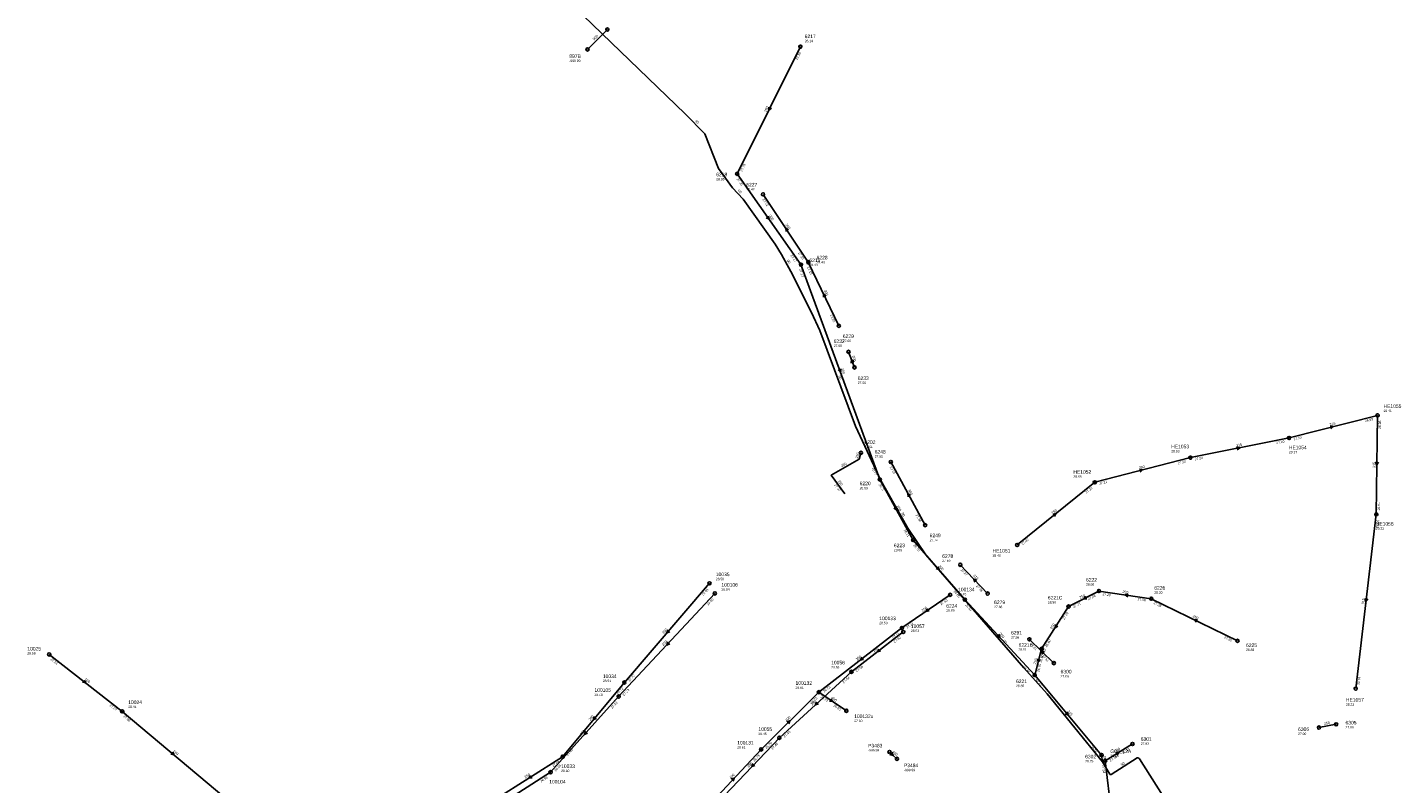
# Model space of a CAD drawing. Header units: metres. Extents: x 179992 to 198392, y 351761 to 369438.
# Tile 131 of 194: x 189662 to 190353, y 362918 to 363299. Entities that reach past the tile are written whole.
import ezdxf

# ---------------------------------------------------------------- set-up
doc = ezdxf.new("R2010")
doc.units = ezdxf.units.M

msp = doc.modelspace()

# ---------------------------------------------------------------- linework, layer by layer
at = {"layer": 'B-WE-RI-DRAINAGE-DRAIN_BETON_300', "linetype": 'Continuous'}
for points in [[(190055.034, 363180.331), (190032.278, 363214.514)], [(190070.402, 363148.322), (190055.034, 363180.331)], [(190078.296, 363127.363), (190075.298, 363135.22)], [(190113.883, 363047.935), (190096.576, 363079.78)]]:
    msp.add_lwpolyline(points, dxfattribs=at)
at = {"layer": 'B-WE-RI-DRAINAGE-DRAIN_BETON_500', "linetype": 'Continuous'}
for points in [[(189943.882, 363287.467), (189953.882, 363297.467)], [(190204.497, 362929.314), (190218.272, 362937.797)], [(190207.696, 362902.813), (190204.497, 362929.314)]]:
    msp.add_lwpolyline(points, dxfattribs=at)
at = {"layer": 'B-WE-RI-DRAINAGE-DRAIN_PVC_250', "linetype": 'Continuous'}
for points in [[(190178.648, 362978.51), (190166.317, 362990.479)], [(190312.097, 362946.054), (190320.763, 362947.694)]]:
    msp.add_lwpolyline(points, dxfattribs=at)
at = {"layer": 'B-WE-RI-DRAINAGE-DRAIN_PVC_315', "linetype": 'Continuous'}
msp.add_lwpolyline([(190145.317, 363013.522), (190131.552, 363028.017)], dxfattribs=at)
at = {"layer": 'B-WE-RI-DRAINAGE-DRAIN_PVC_400', "linetype": 'Continuous'}
msp.add_lwpolyline([(190095.914, 362933.738), (190099.692, 362930.288)], dxfattribs=at)
at = {"layer": 'B-WE-RI-DRAINAGE-RIOOLPUT_INSPECTIEPUT'}
for centre in [(189953.88, 363297.47), (189943.88, 363287.47), (190032.28, 363214.51), (190055.03, 363180.33), (190070.4, 363148.32), (190075.3, 363135.22), (190078.3, 363127.36), (190096.58, 363079.78), (190113.88, 363047.93), (190131.55, 363028.02), (190145.32, 363013.52), (190166.32, 362990.48), (190178.65, 362978.51), (190312.1, 362946.05), (190320.76, 362947.69), (190095.91, 362933.74), (190218.27, 362937.8), (190099.69, 362930.29), (190204.5, 362929.31)]:
    msp.add_circle(centre, 0.8, dxfattribs=at)
at = {"layer": 'B-WE-RI-DRAINAGE_STROMINGSRICHTING'}
for points in [[(190045.05, 363196.62), (190043.66, 363197.42), (190043.85, 363195.82)], [(190063.99, 363163.34), (190062.72, 363164.33), (190062.69, 363162.72)], [(190078.08, 363130.11), (190076.8, 363131.29), (190076.62, 363129.56)], [(190106.55, 363062.94), (190105.23, 363063.86), (190105.28, 363062.25)], [(190139.95, 363020.22), (190138.43, 363020.77), (190138.9, 363019.23)], [(190174.02, 362984.01), (190172.48, 362984.49), (190173.01, 362982.97)], [(190097.18, 362933.64), (190097.8, 362932.01), (190096.13, 362932.49)], [(190209.78, 362933.41), (190211.38, 362933.56), (190210.54, 362932.19)]]:
    msp.add_lwpolyline(points, dxfattribs=at)
at = {"layer": 'B-WE-RI-GWA-RIOOLLEIDING', "linetype": 'Continuous'}
for points in [[(189709.68, 362954.19), (189672.93, 362982.86)], [(189761.79, 362910.38), (189709.68, 362954.19)]]:
    msp.add_lwpolyline(points, dxfattribs=at)
at = {"layer": 'B-WE-RI-GWA-RIOOLPUT_INSPECTIEPUT'}
for centre in [(189672.93, 362982.86), (189709.68, 362954.19)]:
    msp.add_circle(centre, 0.8, dxfattribs=at)
at = {"layer": 'B-WE-RI-GWA_STROMINGSRICHTING'}
for points in [[(189690.61, 362969.98), (189691.3, 362968.53), (189689.73, 362968.84)], [(189735.1, 362933.76), (189735.73, 362932.29), (189734.17, 362932.66)]]:
    msp.add_lwpolyline(points, dxfattribs=at)
at = {"layer": 'B-WE-RI-HWA-RIOOLLEIDING', "linetype": 'Continuous'}
for points in [[(189959.56, 362961.65), (190007.99, 363013.58)], [(189925.29, 362923.55), (189959.56, 362961.65)], [(189899.9, 362907.36), (189925.29, 362923.55)]]:
    msp.add_lwpolyline(points, dxfattribs=at)
at = {"layer": 'B-WE-RI-HWA-RIOOLLEIDING_BETON_400', "linetype": 'Continuous'}
for points in [[(190031.299, 362935.029), (190060.348, 362963.869)], [(190060.348, 362963.869), (190074.224, 362954.493)], [(190004.072, 362906.046), (190031.299, 362935.029)]]:
    msp.add_lwpolyline(points, dxfattribs=at)
at = {"layer": 'B-WE-RI-HWA-RIOOLLEIDING_PVC_250', "linetype": 'Continuous'}
for points in [[(190073.498, 363063.676), (190066.593, 363073.103), (190080.684, 363081.183), (190081.546, 363084.368)], [(190199.246, 363069.515), (190247.402, 363081.949)], [(190160.225, 363037.983), (190199.246, 363069.515)], [(190126.478, 363012.873), (190102.196, 362996.191)], [(190102.196, 362996.191), (190060.348, 362963.869)]]:
    msp.add_lwpolyline(points, dxfattribs=at)
at = {"layer": 'B-WE-RI-HWA-RIOOLLEIDING_PVC_315', "linetype": 'Continuous'}
for points in [[(190297.061, 363091.865), (190341.607, 363103.238)], [(190341.607, 363103.238), (190340.978, 363053.403)], [(190247.402, 363081.949), (190297.061, 363091.865)], [(190340.978, 363053.403), (190330.604, 362965.651)]]:
    msp.add_lwpolyline(points, dxfattribs=at)
at = {"layer": 'B-WE-RI-HWA-RIOOLPUT_INSPECTIEPUT'}
for centre in [(190341.61, 363103.24), (190297.06, 363091.86), (190081.55, 363084.37), (190247.4, 363081.95), (190199.25, 363069.52), (190340.98, 363053.4), (190160.23, 363037.98), (190007.99, 363013.58), (190126.48, 363012.87), (190102.2, 362996.19), (189959.56, 362961.65), (190060.35, 362963.87), (190330.6, 362965.65), (190074.22, 362954.49), (190031.3, 362935.03), (189925.29, 362923.55)]:
    msp.add_circle(centre, 0.8, dxfattribs=at)
at = {"layer": 'B-WE-RI-HWA_STROMINGSRICHTING'}
for points in [[(190317.76, 363097.89), (190319.33, 363097.55), (190318.12, 363096.5)], [(190270.68, 363087.33), (190272.23, 363086.91), (190270.96, 363085.92)], [(190340.59, 363079.77), (190341.29, 363078.32), (190342.03, 363079.75)], [(190221.75, 363076.07), (190223.32, 363075.73), (190222.11, 363074.67)], [(190178.16, 363053.4), (190179.74, 363053.75), (190179.07, 363052.28)], [(190335.25, 363011.04), (190335.79, 363009.53), (190336.68, 363010.87)], [(190115.12, 363005.94), (190114.34, 363004.53), (190115.93, 363004.75)], [(189984.23, 362989.16), (189983.77, 362987.61), (189985.28, 362988.18)], [(190081.97, 362981.48), (190081.27, 362980.03), (190082.85, 362980.34)], [(190066.5, 362960.58), (190067.29, 362959.18), (190065.69, 362959.39)], [(190044.29, 362948.95), (190045.82, 362949.45), (190045.31, 362947.92)], [(189942.85, 362944.15), (189942.42, 362942.6), (189943.92, 362943.19)], [(190016.17, 362919.98), (190017.69, 362920.54), (190017.22, 362918.99)]]:
    msp.add_lwpolyline(points, dxfattribs=at)
at = {"layer": 'B-WE-RI-PERSLEIDING_PP_90', "linetype": 'Continuous'}
for points in [[(189927.865, 363318.201), (189993.078, 363255.009), (190003.032, 363244.909), (190009.813, 363227.452), (190016.883, 363217.786), (190022.221, 363212.159), (190038.38, 363189.364), (190041.554, 363184.17), (190046.315, 363175.657), (190056.703, 363155.026), (190060.887, 363145.937), (190078.777, 363097.749), (190091.569, 363070.477), (190098.145, 363058.786), (190105.208, 363046.365), (190114.219, 363032.97), (190142.402, 363000.508), (190163.466, 362976.125), (190175.297, 362962.996), (190203.14, 362928.8)], [(190203.14, 362928.8), (190202.68, 362932.23)], [(190203.14, 362928.8), (190206.791, 362922.527), (190206.989, 362922.35), (190207.265, 362922.31), (190207.581, 362922.35), (190220.68, 362930.804), (190221.018, 362930.804), (190221.451, 362930.708), (190221.789, 362930.226), (190255.745, 362876.701)]]:
    msp.add_lwpolyline(points, dxfattribs=at)
at = {"layer": 'B-WE-RI-VWA-POMPPUT'}
msp.add_circle((190202.68, 362932.23), 0.8, dxfattribs=at)
at = {"layer": 'B-WE-RI-VWA-RIOOLLEIDING', "linetype": 'Continuous'}
for points in [[(190051.06, 363288.87), (190019.25, 363224.84)], [(189962.44, 362968.73), (190005.33, 363018.67)], [(189931.37, 362931.33), (189962.44, 362968.73)], [(189897.39, 362909.82), (189931.37, 362931.33)]]:
    msp.add_lwpolyline(points, dxfattribs=at)
at = {"layer": 'B-WE-RI-VWA-RIOOLLEIDING_PVC_200', "linetype": 'Continuous'}
for points in [[(190051.353, 363179.117), (190019.25, 363224.84)], [(190091.036, 363070.923), (190051.353, 363179.117)], [(190091.036, 363070.923), (190107.859, 363040.439)], [(190107.859, 363040.439), (190133.859, 363010.443)], [(190133.859, 363010.443), (190169.015, 362972.48)]]:
    msp.add_lwpolyline(points, dxfattribs=at)
at = {"layer": 'B-WE-RI-VWA-RIOOLLEIDING_PVC_250', "linetype": 'Continuous'}
for points in [[(190186.056, 363006.973), (190201.358, 363014.788)], [(190201.358, 363014.788), (190227.727, 363010.916)], [(190227.727, 363010.916), (190271.129, 362989.702)], [(190186.056, 363006.973), (190172.49, 362985.68)], [(190102.864, 362994.172), (190076.76, 362974.116)], [(190172.49, 362985.68), (190169.015, 362972.48)], [(190076.76, 362974.116), (190040.478, 362940.906)], [(190040.478, 362940.906), (190012.831, 362911.858)]]:
    msp.add_lwpolyline(points, dxfattribs=at)
at = {"layer": 'B-WE-RI-VWA-RIOOLLEIDING_PVC_315', "linetype": 'Continuous'}
msp.add_lwpolyline([(190169.015, 362972.48), (190202.68, 362932.23)], dxfattribs=at)
at = {"layer": 'B-WE-RI-VWA-RIOOLPUT_INSPECTIEPUT'}
for centre in [(190051.06, 363288.87), (190019.25, 363224.84), (190051.35, 363179.12), (190091.04, 363070.92), (190107.86, 363040.44), (190005.33, 363018.67), (190201.36, 363014.79), (190133.86, 363010.44), (190227.73, 363010.92), (190186.06, 363006.97), (190102.86, 362994.17), (190271.13, 362989.7), (190172.49, 362985.68), (190076.76, 362974.12), (189962.44, 362968.73), (190169.02, 362972.48), (190040.48, 362940.91), (189931.37, 362931.33)]:
    msp.add_circle(centre, 0.8, dxfattribs=at)
at = {"layer": 'B-WE-RI-VWA_STROMINGSRICHTING'}
for points in [[(190035.15, 363258.46), (190035.15, 363256.85), (190036.44, 363257.82)], [(190035.06, 363203.57), (190035.3, 363201.98), (190033.88, 363202.74)], [(190071.37, 363126.62), (190071.19, 363125.02), (190070.02, 363126.12)], [(190099.38, 363057.29), (190099.45, 363055.68), (190098.12, 363056.59)], [(190120.46, 363027), (190120.86, 363025.44), (190119.37, 363026.06)], [(190194.66, 363012.18), (190193.71, 363010.88), (190195.32, 363010.89)], [(190216.07, 363013.36), (190214.54, 363012.85), (190215.86, 363011.93)], [(189984.28, 362995.26), (189983.89, 362993.7), (189985.37, 362994.32)], [(190179.44, 362997.93), (190179.27, 362996.33), (190180.65, 362997.15)], [(190251.04, 363000.32), (190249.43, 363000.31), (190250.41, 362999.03)], [(190150.99, 362993.01), (190151.44, 362991.46), (190149.93, 362992.03)], [(190090.52, 362985.59), (190089.81, 362984.14), (190091.39, 362984.45)], [(190170.42, 362980.66), (190170.75, 362979.08), (190171.82, 362980.29)], [(190059.2, 362959.01), (190058.62, 362957.51), (190060.17, 362957.95)], [(190185.48, 362953.92), (190185.85, 362952.35), (190184.37, 362953)], [(189947.27, 362951.6), (189946.9, 362950.03), (189948.38, 362950.68)], [(190027.13, 362927.92), (190026.65, 362926.38), (190028.17, 362926.93)], [(189915.21, 362921.95), (189914.38, 362920.58), (189915.98, 362920.74)]]:
    msp.add_lwpolyline(points, dxfattribs=at)

# ---------------------------------------------------------------- texts
at = {"layer": 'B-WE-RI-DRAINAGE_AFM'}
for s, rotation, p in [('500', 45, (189947.21, 363291.93)), ('300', -56.35, (190043.45, 363199.18)), ('300', -64.35, (190062.75, 363166.06)), ('300', -69.11, (190076.96, 363133.03)), ('300', -61.48, (190105.17, 363065.59)), ('315', -46.48, (190137.92, 363022.44)), ('250', -44.15, (190171.9, 362986.15)), ('250', 10.72, (190314.76, 362947.36)), ('400', -42.4, (190097.17, 362933.64)), ('500', 31.63, (190209.65, 362933.41))]:
    msp.add_text(s, height=1.3, rotation=rotation, dxfattribs=at).set_placement(p)
at = {"layer": 'B-WE-RI-DRAINAGE_BOB'}
for s, rotation, p in [('27.02', -56.35, (190031.89, 363211.85)), ('27.15', -56.35, (190049.77, 363184.99)), ('27.15', -64.35, (190054.28, 363177.75)), ('27.20', -64.35, (190065.84, 363153.67)), ('27.25', -61.48, (190095.95, 363077.16)), ('27.34', -61.48, (190109.05, 363053.05)), ('27.27', -46.48, (190131.62, 363025.33)), ('27.36', -46.48, (190139.33, 363017.21)), ('27.31', -44.15, (190166.5, 362987.79)), ('27.41', -44.15, (190172.51, 362981.95)), ('27.33', 31.63, (190213.43, 362932.7)), ('27.38', -83.12, (190202.95, 362927.11)), ('27.38', 31.63, (190207.14, 362928.83))]:
    msp.add_text(s, height=1.2, rotation=rotation, dxfattribs=at).set_placement(p)
at = {"layer": 'B-WE-RI-DRAINAGE_PUTDEKSELNIVEAU'}
for s, p in [('-999.99', (189934.73, 363281.13)), ('27.42', (190023.83, 363216.45)), ('28.40', (190059.23, 363179.72)), ('27.60', (190072.43, 363140.13)), ('27.59', (190067.82, 363137.66)), ('27.59', (190079.94, 363119.01)), ('27.65', (190088.49, 363081.94)), ('27.74', (190116.14, 363039.86)), ('27.59', (190122.46, 363029.43)), ('27.68', (190148.59, 363006.17)), ('27.56', (190157.1, 362990.87)), ('27.66', (190182.04, 362971.28)), ('27.00', (190325.49, 362945.59)), ('27.00', (190301.61, 362942.28)), ('-999.99', (190085.15, 362934.01)), ('27.93', (190222.39, 362937.33)), ('-999.99', (190103.2, 362924.07)), ('28.75', (190194.42, 362928.48))]:
    msp.add_text(s, height=1.2, dxfattribs=at).set_placement(p)
at = {"layer": 'B-WE-RI-DRAINAGE_PUTNUMMER'}
for s, p in [('897B', (189934.73, 363283.17)), ('6227', (190023.83, 363218.49)), ('6228', (190059.23, 363181.76)), ('6232', (190067.82, 363139.7)), ('6229', (190072.43, 363142.17)), ('6233', (190079.94, 363121.05)), ('6248', (190088.49, 363083.98)), ('6249', (190116.14, 363041.9)), ('6278', (190122.46, 363031.47)), ('6279', (190148.59, 363008.21)), ('6291', (190157.1, 362992.91)), ('6300', (190182.04, 362973.32)), ('6306', (190301.61, 362944.32)), ('6305', (190325.49, 362947.63)), ('6301', (190222.39, 362939.37)), ('P3483', (190085.15, 362936.05)), ('6302', (190194.42, 362930.52)), ('P3484', (190103.2, 362926.11))]:
    msp.add_text(s, height=1.8, dxfattribs=at).set_placement(p)
at = {"layer": 'B-WE-RI-GWA_AFM'}
for rotation, p in [(-37.96, (189690.56, 362970.11)), (-40.05, (189735.05, 362933.88))]:
    msp.add_text('160', height=1.3, rotation=rotation, dxfattribs=at).set_placement(p)
at = {"layer": 'B-WE-RI-GWA_BOB'}
for s, rotation, p in [('27.13', -37.96, (189673.4, 362980.21)), ('27.07', -37.96, (189703.21, 362956.95)), ('27.06', -40.05, (189710.05, 362951.53))]:
    msp.add_text(s, height=1.2, rotation=rotation, dxfattribs=at).set_placement(p)
at = {"layer": 'B-WE-RI-GWA_PUTDEKSELNIVEAU'}
for s, p in [('28.59', (189661.9, 362982.81)), ('28.41', (189712.7, 362955.88))]:
    msp.add_text(s, height=1.2, dxfattribs=at).set_placement(p)
at = {"layer": 'B-WE-RI-GWA_PUTNUMMER'}
for s, p in [('10025', (189661.9, 362984.85)), ('10024', (189712.7, 362957.92))]:
    msp.add_text(s, height=1.8, dxfattribs=at).set_placement(p)
at = {"layer": 'B-WE-RI-HWA_AFM'}
for s, rotation, p in [('315', 14.32, (190317.62, 363097.94)), ('250', 74.86, (190079.95, 363081.49)), ('315', 11.29, (190270.55, 363087.36)), ('250', 29.83, (190071.89, 363077.05)), ('250', 14.48, (190221.62, 363076.1)), ('315', 89.28, (190340.5, 363076.76)), ('250', -53.78, (190069.75, 363070.09)), ('250', 38.94, (190178.03, 363053.39)), ('315', 83.26, (190334.83, 363008.06)), ('250', 34.49, (190112.62, 363004.3)), ('250', 47, (189982.15, 362987)), ('250', 37.68, (190079.55, 362979.68)), ('400', -34.05, (190066.42, 362960.71)), ('400', 44.79, (190044.17, 362948.9)), ('250', 48.03, (189940.8, 362941.96)), ('400', 46.79, (190016.06, 362919.94))]:
    msp.add_text(s, height=1.3, rotation=rotation, dxfattribs=at).set_placement(p)
at = {"layer": 'B-WE-RI-HWA_BOB'}
for s, rotation, p in [('26.98', 14.32, (190335.46, 363099.81)), ('26.98', 89.28, (190343.32, 363096.42)), ('27.10', 14.32, (190299.44, 363090.62)), ('27.10', 11.29, (190290.75, 363088.77)), ('27.20', 14.48, (190241.27, 363078.51)), ('27.20', 11.29, (190249.72, 363080.58)), ('27.21', 14.48, (190201.63, 363068.27)), ('27.37', -53.78, (190068.03, 363068.1)), ('27.21', 38.94, (190195.09, 363063.84)), ('26.91', 89.28, (190342.8, 363055.38)), ('26.91', 83.26, (190341.97, 363046.44)), ('27.40', 38.94, (190162.91, 363037.84)), ('27.50', 47, (190004.67, 363007.38)), ('27.50', 34.49, (190121.89, 363007.54)), ('27.11', 34.49, (190104.86, 362995.84)), ('27.11', 37.68, (190097.91, 362990.61)), ('26.73', 37.68, (190063.03, 362963.67)), ('26.74', 83.26, (190332.63, 362967.43)), ('27.23', 47, (189962.24, 362961.88)), ('26.73', 44.79, (190056.79, 362957.8)), ('26.73', -34.05, (190061, 362961.26)), ('27.23', 48.03, (189956.35, 362955.39)), ('26.65', -34.05, (190067.58, 362956.81)), ('26.79', 46.79, (190027.96, 362928.84)), ('26.79', 44.79, (190033.99, 362935.16)), ('26.96', 48.03, (189927.97, 362923.83)), ('26.96', 32.52, (189920.52, 362918.38))]:
    msp.add_text(s, height=1.2, rotation=rotation, dxfattribs=at).set_placement(p)
at = {"layer": 'B-WE-RI-HWA_PUTDEKSELNIVEAU'}
for s, p in [('29.41', (190344.63, 363104.93)), ('27.61', (190083.34, 363086.78)), ('28.93', (190237.76, 363084.6)), ('29.17', (190296.98, 363084.13)), ('28.69', (190188.5, 363071.79)), ('29.22', (190340.73, 363045.67)), ('28.45', (190147.8, 363032.09)), ('28.54', (190011.32, 363014.99)), ('28.45', (190130.46, 363012.62)), ('28.50', (190090.8, 362998.08)), ('28.61', (190048.62, 362965.51)), ('28.48', (189947.41, 362961.98)), ('28.33', (190325.7, 362957.05)), ('27.00', (190078.16, 362948.8)), ('28.61', (190019.26, 362935.48))]:
    msp.add_text(s, height=1.2, dxfattribs=at).set_placement(p)
at = {"layer": 'B-WE-RI-HWA_PUTNUMMER'}
for s, p in [('HE1055', (190344.63, 363106.97)), ('6202', (190083.34, 363088.82)), ('HE1053', (190237.76, 363086.64)), ('HE1054', (190296.98, 363086.17)), ('HE1052', (190188.5, 363073.83)), ('HE1056', (190340.73, 363047.71)), ('HE1051', (190147.8, 363034.13)), ('100106', (190011.32, 363017.03)), ('100134', (190130.46, 363014.66)), ('100133', (190090.8, 363000.12)), ('100132', (190048.62, 362967.55)), ('100105', (189947.41, 362964.02)), ('HE1057', (190325.7, 362959.09)), ('100132u', (190078.16, 362950.84)), ('100131', (190019.26, 362937.52)), ('100104', (189924.62, 362917.9))]:
    msp.add_text(s, height=1.8, dxfattribs=at).set_placement(p)
at = {"layer": 'B-WE-RI-PERSLEIDING_AFM'}
for rotation, p in [(-45.42, (189997.88, 363251.27)), (-46.51, (190019.39, 363216.26)), (-60.78, (190044.12, 363181.19)), (-69.63, (190070.2, 363123.08)), (-60.38, (190101.83, 363053.85)), (-49.18, (190152.84, 362989.6)), (-82.36, (190203.54, 362931.63)), (32.84, (190212.83, 362926.66))]:
    msp.add_text('90', height=1.3, rotation=rotation, dxfattribs=at).set_placement(p)
at = {"layer": 'B-WE-RI-VWA_AFM'}
for s, rotation, p in [('160', 63.58, (190033.77, 363255.78)), ('200', -54.93, (190035.04, 363203.7)), ('200', -69.86, (190071.39, 363126.77)), ('200', -61.11, (190099.39, 363057.44)), ('200', -49.08, (190120.43, 363027.14)), ('250', -8.35, (190213.11, 363013.83)), ('250', 27.05, (190191.96, 363010.85)), ('250', -26.05, (190248.36, 363001.7)), ('250', 49.34, (189982.28, 362993.01)), ('250', 57.5, (190177.76, 362995.42)), ('200', -47.2, (190150.95, 362993.15)), ('250', 37.54, (190088.1, 362983.84)), ('250', 75.25, (190169.61, 362977.79)), ('250', 42.47, (190056.94, 362957.01)), ('315', -50.09, (190185.44, 362954.03)), ('250', 50.28, (189945.31, 362949.34)), ('250', 46.42, (190025.01, 362925.79)), ('250', 32.33, (189912.65, 362920.38))]:
    msp.add_text(s, height=1.3, rotation=rotation, dxfattribs=at).set_placement(p)
at = {"layer": 'B-WE-RI-VWA_BOB'}
for s, rotation, p in [('27.30', 63.58, (190049.65, 363281.98)), ('27.25', 63.58, (190021.75, 363225.83)), ('27.25', -54.93, (190018.93, 363222.17)), ('27.17', -54.93, (190045.97, 363183.65)), ('27.17', -69.86, (190050.35, 363176.62)), ('26.77', -69.86, (190087, 363076.69)), ('26.77', -61.11, (190090.43, 363068.3)), ('26.71', -61.11, (190103, 363045.52)), ('26.70', -49.08, (190107.81, 363037.75)), ('27.81', 49.34, (190002.27, 363012.34)), ('26.65', -49.08, (190128.04, 363014.4)), ('26.65', -47.2, (190133.9, 363007.75)), ('27.21', 27.05, (190188.66, 363006.28)), ('27.28', 27.05, (190196.12, 363010.09)), ('27.28', -8.35, (190203.08, 363012.72)), ('27.38', -8.35, (190220.74, 363010.12)), ('27.38', -26.05, (190228.73, 363008.42)), ('27.20', 57.5, (190183.92, 363000.27)), ('27.62', 37.54, (190098.57, 362988.6)), ('26.80', 57.5, (190175.08, 362986.4)), ('27.55', -26.05, (190264.23, 362991.07)), ('26.80', 75.25, (190172.5, 362978.65)), ('27.54', 37.54, (190079.44, 362973.91)), ('26.55', -47.2, (190163.07, 362976.25)), ('26.75', 75.25, (190171.26, 362973.96)), ('27.72', 49.34, (189965.11, 362969.07)), ('27.54', 42.47, (190072.96, 362968.2)), ('26.43', -50.09, (190168.92, 362969.79)), ('27.72', 50.28, (189959.48, 362962.35)), ('27.45', 42.47, (190043.17, 362940.93)), ('27.63', 50.28, (189934.03, 362931.72)), ('27.45', 46.42, (190037.09, 362934.74)), ('26.16', -50.09, (190196.94, 362936.29)), ('27.63', 32.33, (189926.59, 362926.17))]:
    msp.add_text(s, height=1.2, rotation=rotation, dxfattribs=at).set_placement(p)
at = {"layer": 'B-WE-RI-VWA_PUTDEKSELNIVEAU'}
for s, p in [('28.14', (190053.24, 363291.11)), ('28.36', (190008.7, 363221.57)), ('28.44', (190055.59, 363178.43)), ('28.69', (190080.89, 363066.03)), ('28.69', (190098.12, 363034.81)), ('28.58', (190008.48, 363020.25)), ('28.50', (190194.85, 363017.49)), ('28.50', (190175.64, 363008.5)), ('28.30', (190229.21, 363013.44)), ('28.69', (190124.48, 363004.35)), ('28.53', (190106.7, 362994.12)), ('28.51', (190160.9, 362984.69)), ('28.83', (190275.41, 362984.58)), ('28.53', (190066.54, 362975.81)), ('28.51', (189951.62, 362968.94)), ('28.65', (190159.63, 362966.39)), ('28.45', (190029.94, 362942.32)), ('28.76', (190207.1, 362931.17)), ('28.60', (189930.62, 362923.65))]:
    msp.add_text(s, height=1.2, dxfattribs=at).set_placement(p)
at = {"layer": 'B-WE-RI-VWA_PUTNUMMER'}
for s, p in [('6217', (190053.24, 363293.15)), ('6218', (190008.7, 363223.61)), ('6219', (190055.59, 363180.47)), ('6220', (190080.89, 363068.07)), ('6223', (190098.12, 363036.85)), ('10035', (190008.48, 363022.29)), ('6222', (190194.85, 363019.53)), ('6226', (190229.21, 363015.48)), ('6224', (190124.48, 363006.39)), ('6221C', (190175.64, 363010.54)), ('10057', (190106.7, 362996.16)), ('6221B', (190160.9, 362986.73)), ('6225', (190275.41, 362986.62)), ('10056', (190066.54, 362977.85)), ('10034', (189951.62, 362970.98)), ('6221', (190159.63, 362968.43)), ('10055', (190029.94, 362944.36)), ('G08_12A', (190207.1, 362933.21)), ('10033', (189930.62, 362925.69))]:
    msp.add_text(s, height=1.8, dxfattribs=at).set_placement(p)

doc.saveas('drawing.dxf')
